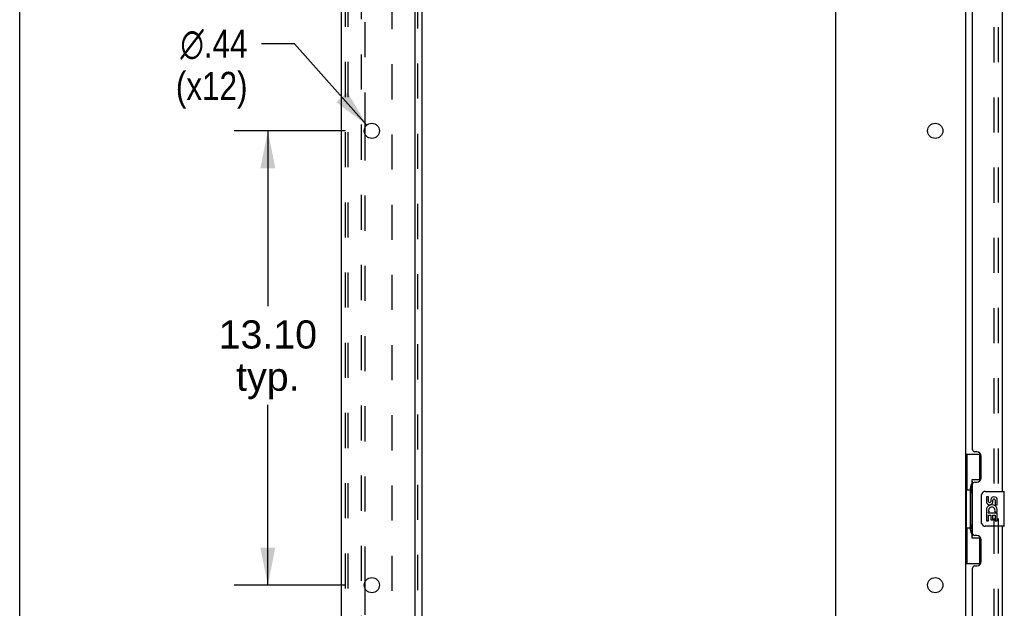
# Model space of a CAD drawing. Header units: inches. Extents: x 0 to 184, y 0 to 119.
# Tile 3 of 115: x 0 to 28, y 51 to 68. Entities that reach past the tile are written whole.
import ezdxf

# ---------------------------------------------------------------- set-up
doc = ezdxf.new("R2010")
doc.units = ezdxf.units.IN
doc.header["$LTSCALE"] = 10.121375
doc.header["$MEASUREMENT"] = 0
doc.linetypes.add('HIDDEN', pattern=[0.2, 0.1, -0.1])
doc.layers.get('0').update_dxf_attribs({"linetype": 'CONTINUOUS'})
for name, color, linetype in [('DEFAULT_2', 8, 'HIDDEN'), ('DIMENSIONS', 7, 'CONTINUOUS'), ('DOOR_ASSEMBLY', 7, 'CONTINUOUS'), ('SUBPANEL', 7, 'CONTINUOUS')]:
    doc.layers.add(name, color=color, linetype=linetype)
doc.styles.get("Standard").update_dxf_attribs({"font": 'arial.ttf'})
doc.styles.add('TEXTSTYLE_1', font='gdt', dxfattribs={"width": 0.8})
doc.dimstyles.new('DIMSTYLE_1', dxfattribs={"dimtxt": 0.811875, "dimasz": 1.0825, "dimexe": 0.09, "dimexo": 0.07, "dimgap": 0.0375, "dimtad": 0, "dimtih": 1, "dimtoh": 1, "dimzin": 4, "dimdsep": 46, "dimtxsty": 'Standard', "dimblk": '_FILLED', "dimblk1": '_FILLED', "dimblk2": '_FILLED', "dimcen": 0.09, "dimadec": 3, "dimazin": 1, "dimtfac": 1, "dimtdec": 3, "dimtofl": 0, "dimtmove": 0, "dimatfit": 3, "dimldrblk": '_FILLED', "dimfxl": 0, "dimtolj": 1, "dimtzin": 4, "dimarcsym": 0})
doc.dimstyles.new('DIMSTYLE_2', dxfattribs={"dimtxt": 0.811875, "dimasz": 1.0825, "dimexe": 0.09, "dimexo": 0.07, "dimgap": 0.09, "dimtad": 0, "dimtih": 1, "dimtoh": 1, "dimzin": 4, "dimdsep": 46, "dimtxsty": 'Standard', "dimblk": '_FILLED', "dimblk1": '_FILLED', "dimblk2": '_FILLED', "dimcen": 0.09, "dimadec": 3, "dimazin": 1, "dimtfac": 1, "dimtdec": 3, "dimtofl": 0, "dimtmove": 0, "dimatfit": 1, "dimldrblk": '_FILLED', "dimfxl": 0, "dimtolj": 1, "dimtzin": 4, "dimarcsym": 0})

# ---------------------------------------------------------------- blocks, each defined once
blk = doc.blocks.new('_FILLED')
at = {"color": 0, "linetype": 'ByBlock'}
blk.add_solid([(0, 0), (-1, 0.2), (-1, -0.2)], dxfattribs=at)
blk = doc.blocks.new('*D13')
at = {"layer": 'DIMENSIONS', "color": 2, "linetype": 'Continuous'}
for p, q in [((9.401, 64.449), (6.184, 64.449)), ((7.158, 64.449), (7.158, 59.389)), ((7.158, 51.349), (7.158, 56.547)), ((9.401, 51.349), (6.184, 51.349))]:
    blk.add_line(p, q, dxfattribs=at)
at = {"layer": 'DIMENSIONS', "color": 2, "linetype": 'Continuous', "xscale": 1.0825, "yscale": 1.0825, "zscale": 1.0825}
for p, rotation in [((7.158, 64.449), 90), ((7.158, 51.349), 270)]:
    blk.add_blockref('_FILLED', p, dxfattribs=dict(at, rotation=rotation))
at = {"layer": 'DIMENSIONS', "color": 2, "linetype": 'Continuous', "insert": (7.158, 58.983), "char_height": 0.8119, "width": 2.83704, "attachment_point": 2, "line_spacing_factor": 0.9}
blk.add_mtext('13.10\\Ptyp.', dxfattribs=at)
blk = doc.blocks.new('*D14')
at = {"layer": 'DIMENSIONS', "color": 2, "linetype": 'Continuous'}
for p, q in [((7.925, 66.961), (6.977, 66.961)), ((10.013, 64.612), (7.925, 66.961))]:
    blk.add_line(p, q, dxfattribs=at)
at = {"layer": 'DIMENSIONS', "color": 2, "linetype": 'Continuous', "xscale": 1.0825, "yscale": 1.0825, "zscale": 1.0825, "rotation": 311.6388575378}
blk.add_blockref('_FILLED', (10.013, 64.612), dxfattribs=at)
at = {"layer": 'DIMENSIONS', "color": 2, "linetype": 'Continuous', "insert": (6.572, 67.367), "char_height": 0.81188, "width": 2.65796, "attachment_point": 3, "line_spacing_factor": 0.9, "style": 'TEXTSTYLE_1'}
blk.add_mtext('{\\fgdt;n}\\fArial;.44\\P(x12)', dxfattribs=at)

msp = doc.modelspace()

# ---------------------------------------------------------------- linework, layer by layer
at = {"color": 7, "linetype": 'Continuous'}
msp.add_line((0, 0), (0, 119.075), dxfattribs=at)
at = {"color": 3, "linetype": 'Continuous'}
for p, q in [((9.284, 10.903), (9.284, 78.695)), ((11.409, 12.924), (11.409, 75.299)), ((23.534, 75.299), (23.534, 12.924)), ((27.284, 75.351), (27.284, 14.247)), ((9.963, 64.351), (9.963, 64.546)), ((9.963, 51.251), (9.963, 51.446))]:
    msp.add_line(p, q, dxfattribs=at)
for centre in [(10.159, 64.449), (26.409, 64.449), (10.159, 51.349), (26.409, 51.349)]:
    msp.add_circle(centre, 0.219, dxfattribs=at)
at = {"layer": 'DEFAULT_2', "color": 8, "linetype": 'HIDDEN'}
for p, q in [((9.388, 78.581), (9.388, 11.016)), ((9.461, 78.581), (9.461, 11.016)), ((9.859, 10.986), (9.859, 78.611)), ((9.963, 64.546), (9.963, 77.451)), ((28.096, 75.533), (28.096, 14.064)), ((9.963, 51.446), (9.963, 64.351)), ((9.963, 38.346), (9.963, 51.251))]:
    msp.add_line(p, q, dxfattribs=at)
at = {"layer": 'DOOR_ASSEMBLY', "color": 8, "linetype": 'HIDDEN'}
msp.add_line((28.238, 13.795), (28.238, 75.802), dxfattribs=at)
at = {"layer": 'DOOR_ASSEMBLY', "color": 3, "linetype": 'Continuous'}
for p, q in [((28.342, 70.549), (28.342, 54.049)), ((27.488, 55.256), (27.488, 69.341)), ((27.608, 55.196), (27.548, 55.196)), ((27.738, 54.446), (27.738, 55.066)), ((27.488, 52.841), (27.488, 54.256)), ((27.548, 54.316), (27.608, 54.316)), ((28.342, 53.049), (28.342, 36.549)), ((27.608, 52.781), (27.548, 52.781)), ((27.738, 52.031), (27.738, 52.651)), ((27.488, 37.756), (27.488, 51.841)), ((27.548, 51.901), (27.608, 51.901))]:
    msp.add_line(p, q, dxfattribs=at)
at = {"layer": 'DOOR_ASSEMBLY', "color": 7, "linetype": 'Continuous'}
for p, q in [((27.284, 55.124), (27.724, 55.124)), ((27.323, 55.124), (27.323, 54.099)), ((27.688, 55.124), (27.688, 54.344)), ((27.461, 54.389), (27.461, 52.709)), ((27.688, 54.389), (27.461, 54.389)), ((27.301, 54.099), (27.301, 52.999)), ((27.301, 54.099), (27.424, 54.099)), ((27.424, 54.129), (27.424, 54.149)), ((27.424, 52.999), (27.424, 54.099)), ((27.847, 54.049), (28.387, 54.049)), ((28.402, 53.064), (28.402, 54.034)), ((27.747, 53.149), (27.747, 53.949)), ((27.884, 53.894), (27.884, 53.758)), ((27.947, 53.894), (27.884, 53.894)), ((27.947, 53.758), (27.947, 53.894)), ((28.012, 53.821), (28.012, 53.752)), ((28.073, 53.758), (28.073, 53.8)), ((28.136, 53.8), (28.136, 53.664)), ((28.199, 53.664), (28.199, 53.8)), ((27.884, 53.433), (27.884, 53.203)), ((27.902, 53.433), (27.884, 53.433)), ((27.937, 53.433), (27.964, 53.452)), ((27.937, 53.433), (28.199, 53.433)), ((28.128, 53.469), (28.186, 53.444)), ((28.136, 53.664), (28.199, 53.664)), ((28.199, 53.203), (28.199, 53.433)), ((27.884, 53.203), (27.947, 53.203)), ((27.947, 53.203), (27.947, 53.37)), ((27.947, 53.37), (28.012, 53.37)), ((28.012, 53.37), (28.012, 53.234)), ((28.012, 53.234), (28.073, 53.234)), ((28.073, 53.234), (28.073, 53.37)), ((28.073, 53.37), (28.136, 53.37)), ((28.136, 53.37), (28.136, 53.203)), ((28.136, 53.203), (28.199, 53.203)), ((27.301, 52.999), (27.424, 52.999)), ((27.323, 52.999), (27.323, 51.974)), ((27.424, 52.948), (27.424, 52.968)), ((28.387, 53.049), (27.847, 53.049)), ((27.461, 52.709), (27.688, 52.709)), ((27.688, 52.754), (27.688, 51.974)), ((27.284, 51.974), (27.724, 51.974))]:
    msp.add_line(p, q, dxfattribs=at)
for points in [[(27.461, 54.365), (27.461, 54.362), (27.461, 54.358), (27.462, 54.354), (27.463, 54.349), (27.465, 54.345), (27.467, 54.34), (27.47, 54.334), (27.473, 54.328), (27.476, 54.322), (27.48, 54.315), (27.484, 54.307), (27.489, 54.3), (27.494, 54.291), (27.497, 54.288)], [(27.747, 53.949), (27.747, 53.955), (27.747, 53.961), (27.748, 53.967), (27.75, 53.973), (27.751, 53.979), (27.753, 53.985)], [(27.753, 53.112), (27.751, 53.118), (27.75, 53.124), (27.748, 53.13), (27.747, 53.136), (27.747, 53.142), (27.747, 53.149)], [(27.497, 52.81), (27.494, 52.806), (27.489, 52.798), (27.484, 52.79), (27.48, 52.782), (27.476, 52.776), (27.473, 52.769), (27.47, 52.763), (27.467, 52.758), (27.465, 52.752), (27.463, 52.748), (27.462, 52.743), (27.461, 52.739), (27.461, 52.736), (27.461, 52.732)]]:
    msp.add_lwpolyline(points, dxfattribs=at)
at = {"layer": 'DOOR_ASSEMBLY', "color": 3, "linetype": 'Continuous'}
for centre, radius, start, end in [((27.548, 55.256), 0.06, 180, 270), ((27.608, 55.066), 0.13, 0, 90), ((27.548, 54.256), 0.06, 90, 180), ((27.608, 54.446), 0.13, 270, 360), ((27.548, 52.841), 0.06, 180, 270), ((27.608, 52.651), 0.13, 0, 90), ((27.608, 52.031), 0.13, 270, 360), ((27.548, 51.841), 0.06, 90, 180)]:
    msp.add_arc(centre, radius, start, end, dxfattribs=at)
at = {"layer": 'DOOR_ASSEMBLY', "color": 7, "linetype": 'Continuous'}
for centre, radius, start, end in [((27.847, 53.949), 0.1, 90, 158.7946), ((28.387, 54.034), 0.015, 0, 90), ((27.979, 53.758), 0.0943, 180, 360), ((27.979, 53.758), 0.0314, 180, 261.2295), ((27.978, 53.763), 0.0362, 263.4285, 341.7628), ((28.104, 53.8), 0.0943, 68.6999, 167.4338), ((28.104, 53.8), 0.0314, 0, 180.0485), ((28.104, 53.8), 0.0943, 0, 68.6704), ((28.038, 53.506), 0.154, 161.4199, 206.1963), ((28.041, 53.507), 0.157, 336.5966, 161.8791), ((28.041, 53.507), 0.157, 205.737, 207.8532), ((28.041, 53.507), 0.0943, 336.5966, 215.1122), ((27.847, 53.149), 0.1, 201.205, 270), ((28.387, 53.064), 0.015, 270, 360)]:
    msp.add_arc(centre, radius, start, end, dxfattribs=at)
for centre, start_param, end_param in [((27.528, 54.139), 0.699287, 1.51401), ((27.528, 54.139), -4.655602, -3.84088), ((27.528, 52.958), 0.699287, 1.51401), ((27.528, 52.958), -4.655602, -3.84088)]:
    msp.add_ellipse(centre, major_axis=(0, 0.18), ratio=0.579493, start_param=start_param, end_param=end_param, dxfattribs=at)
at = {"layer": 'SUBPANEL', "color": 3, "linetype": 'Continuous'}
msp.add_line((11.613, 14.955), (11.613, 74.642), dxfattribs=at)
at = {"layer": 'SUBPANEL', "color": 8, "linetype": 'HIDDEN'}
for p, q in [((11.488, 16.795), (11.488, 72.803)), ((10.738, 68.392), (10.738, 21.205))]:
    msp.add_line(p, q, dxfattribs=at)

# ---------------------------------------------------------------- dimensions: what is measured, and where the dimension line sits
at = {"layer": 'DIMENSIONS', "color": 2, "linetype": 'Continuous'}
dim = msp.add_diameter_dim_2p(p1=(10.013, 64.612), p2=(10.304, 64.285), text='%%c<>\\P(x12)', dimstyle='DIMSTYLE_2', override={"dimpost": '<>'}, dxfattribs=at)
dim.commit()
dim.dimension.update_dxf_attribs({"geometry": '*D14', "text_midpoint": (5.243, 66.352), "dimtype": 163})
dim = msp.add_linear_dim(base=(7.158, 51.349), p1=(9.471, 64.449), p2=(9.471, 51.349), angle=270, text='<>\\Ptyp.', dimstyle='DIMSTYLE_1', dxfattribs=at)
dim.commit()
dim.dimension.update_dxf_attribs({"geometry": '*D13', "text_midpoint": (7.158, 57.968), "dimtype": 160})

doc.saveas('drawing.dxf')
